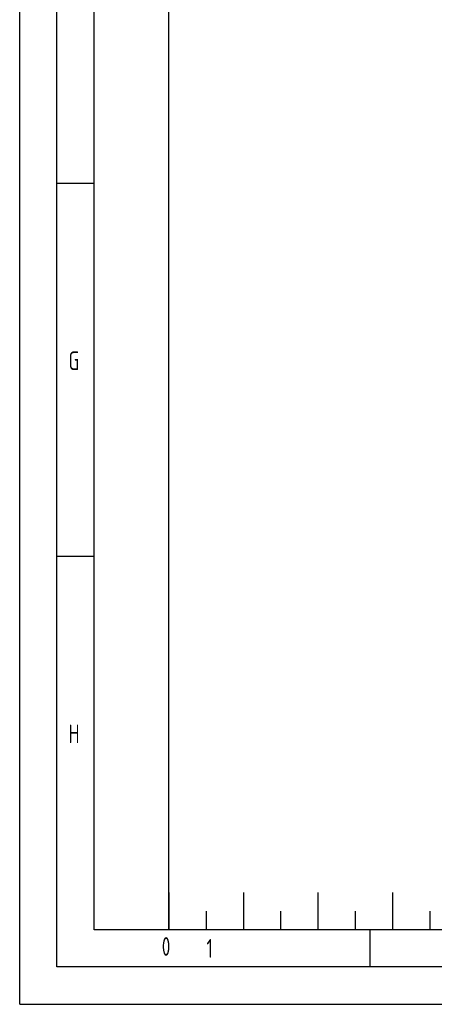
# Model space of a CAD drawing. Header units: millimetres. Extents: x 0 to 5940, y 0 to 4200.
# Tile 1 of 52: x 0 to 556, y 0 to 1320. Entities that reach past the tile are written whole.
import ezdxf

# ---------------------------------------------------------------- set-up
doc = ezdxf.new("R2010")
doc.units = ezdxf.units.MM
doc.header["$LTSCALE"] = 50
doc.layers.get('0').update_dxf_attribs({"linetype": 'CONTINUOUS'})
doc.layers.add('KSB-BLATTRAND', color=2, linetype='CONTINUOUS')
doc.styles.get("Standard").update_dxf_attribs({"font": 'ISOCP.SHX'})

# ---------------------------------------------------------------- blocks, each defined once
blk = doc.blocks.new('Rahmen_A2')
at = {"color": 1, "ltscale": 150}
for p, q in [((0, 0), (0, 420)), ((10, 10), (10, 410)), ((20, 10), (20, 297)), ((584, 10), (10, 10)), ((0, 0), (594, 0))]:
    blk.add_line(p, q, dxfattribs=at)
at = {"layer": 'KSB-BLATTRAND'}
for p, q in [((5, 5), (5, 415)), ((10, 110), (5, 110)), ((10, 60), (5, 60)), ((20, 15), (20, 10)), ((20, 15), (20, 10)), ((30, 15), (30, 10)), ((40, 15), (40, 10)), ((50, 15), (50, 10)), ((25, 12.5), (25, 10)), ((35, 12.5), (35, 10)), ((45, 12.5), (45, 10)), ((55, 12.5), (55, 10)), ((47, 5), (47, 10)), ((589, 5), (5, 5))]:
    blk.add_line(p, q, dxfattribs=at)
at = {"layer": 'KSB-BLATTRAND', "width": 0.75}
for s, p in [('G', (6.5625, 85)), ('H', (6.5625, 35)), ('0', (19.0625, 6.5)), ('1', (25.0625, 6.25))]:
    blk.add_text(s, height=2.5, dxfattribs=at).set_placement(p)

msp = doc.modelspace()

# ---------------------------------------------------------------- block references
at = {"layer": 'KSB-BLATTRAND', "xscale": 10, "yscale": 10, "zscale": 10}
msp.add_blockref('Rahmen_A2', (0, 0), dxfattribs=at)

doc.saveas('drawing.dxf')
